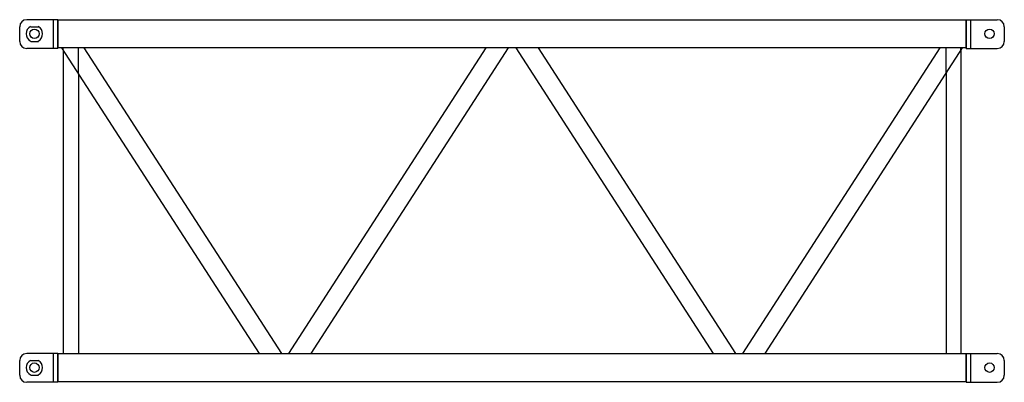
# Model space of a CAD drawing. Extents: x -5 to 1671, y -340 to 278.
import ezdxf

# ---------------------------------------------------------------- set-up
doc = ezdxf.new("R2010")
doc.units = 0
doc.layers.add('M16S', color=7, linetype='CONTINUOUS')

msp = doc.modelspace()

# ---------------------------------------------------------------- linework, layer by layer
at = {"layer": 'M16S', "color": 6}
for p, q in [((60, 278), (7, 278)), ((52, 278), (52, 229)), ((60, 278), (1606, 278)), ((60, 230), (60, 278)), ((60, 278), (60, 277)), ((60, 277), (60, 231)), ((1606, 278), (1606, 230)), ((1606, 278), (1606, 277)), ((1606, 278), (1659, 278)), ((1606, 231), (1606, 277)), ((1614, 229), (1614, 278)), ((-5, 241), (-5, 266)), ((14, 266), (27, 266)), ((1671, 266), (1671, 241)), ((14, 241), (27, 241)), ((60, 229), (7, 229)), ((60, 229), (60, 231)), ((1606, 230), (60, 230)), ((403, -291), (67, 230)), ((69, 226), (69, 230)), ((69, 226), (69, -291)), ((95, 186), (95, 230)), ((441, -291), (105, 230)), ((453, -291), (789, 230)), ((491, -291), (827, 230)), ((1176, -291), (840, 230)), ((1214, -291), (878, 230)), ((1226, -291), (1562, 230)), ((1264, -291), (1600, 230)), ((1572, 186), (1572, 230)), ((1597, 226), (1597, 230)), ((1597, 226), (1597, -291)), ((1606, 229), (1606, 231)), ((1606, 229), (1659, 229)), ((95, 186), (95, -291)), ((1572, 186), (1572, -291)), ((60, -291), (7, -291)), ((52, -291), (52, -340)), ((60, -339), (60, -291)), ((60, -291), (1606, -291)), ((60, -291), (60, -292)), ((60, -292), (60, -338)), ((1606, -291), (1606, -339)), ((1606, -291), (1606, -292)), ((1606, -291), (1659, -291)), ((1606, -338), (1606, -292)), ((1614, -340), (1614, -291)), ((-5, -328), (-5, -303)), ((14, -303), (27, -303)), ((1671, -303), (1671, -328)), ((14, -328), (27, -328)), ((60, -340), (7, -340)), ((60, -340), (60, -338)), ((1606, -339), (60, -339)), ((1606, -340), (1606, -338)), ((1606, -340), (1659, -340))]:
    msp.add_line(p, q, dxfattribs=at)
for centre in [(20, 254), (1646, 254), (20, -315), (1646, -315)]:
    msp.add_circle(centre, 8, dxfattribs=at)
for centre, radius, start, end in [((7, 266), 12, 90, 180), ((1659, 266), 12, 0, 90), ((20, 254), 14, 118, 242), ((20, 254), 14, 298, 62), ((7, 241), 12, 180, 270), ((1659, 241), 12, 270, 0), ((7, -303), 12, 90, 180), ((1659, -303), 12, 0, 90), ((20, -315), 14, 118, 242), ((20, -315), 14, 298, 62), ((7, -328), 12, 180, 270), ((1659, -328), 12, 270, 0)]:
    msp.add_arc(centre, radius, start, end, dxfattribs=at)

doc.saveas('drawing.dxf')
